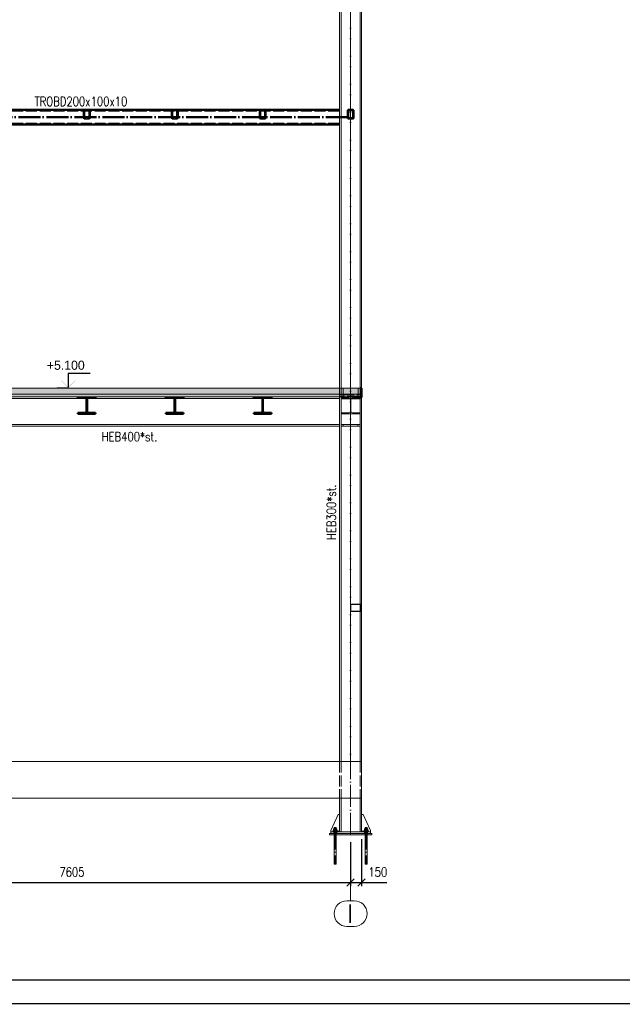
# Paper-space layout 'Layout1' of a CAD drawing. Extents: x -2 to 1380, y -36 to 422.
# Tile 22 of 54: x 806 to 970, y 0 to 269. Entities that reach past the tile are written whole.
import ezdxf
from ezdxf.enums import TextEntityAlignment as Align

# ---------------------------------------------------------------- set-up
doc = ezdxf.new("R2010")
doc.units = 0
for name, pattern in [('ACAD_ISO02W100', [15, 12, -3]), ('ACAD_ISO04W100', [30.5, 24, -3, 0.5, -3]), ('HP_01_CER_B', [8, 5, -1, 1, -1])]:
    doc.linetypes.add(name, pattern=pattern)
doc.layers.get('0').update_dxf_attribs({"linetype": 'CONTINUOUS'})
doc.layers.get('DEFPOINTS').update_dxf_attribs({"color": 132, "linetype": 'CONTINUOUS'})
doc.layers.add('AS_INS_ON', color=7, linetype='CONTINUOUS')
doc.layers.add('RAMECEK_HP', color=251, linetype='CONTINUOUS')
for name, color, linetype, lineweight in [('SS_1.ET-HALA_TaO-DODAVKA_STAVEBNI', 9, 'CONTINUOUS', 13), ('SS_1.ET-HALA_TaO-KCE_LEMOVANI', 9, 'CONTINUOUS', 13), ('SS_1.ET-HALA_TaO-PODLAHA', 9, 'CONTINUOUS', 13), ('SS_1.ET-HALA_TaO-PODLITI', 9, 'CONTINUOUS', 13), ('SS_1.ET-HALA_TaO-PRISTAVBA-PODLAH.NOSNIKY', 9, 'CONTINUOUS', 13), ('SS_1.ET-HALA_TaO-PRISTAVBA-SLOUP', 9, 'CONTINUOUS', 13), ('SS_1.ET-HALA_TaO-RASTR', 7, 'HP_01_CER_B', 13), ('SS_2.ET-HALA_TaO-PRISTAVBA-PODLAH.NOSNIKY', 172, 'CONTINUOUS', 50), ('SS_2.ET-HALA_TaO-PRISTAVBA-PODLAHA', 9, 'CONTINUOUS', 5), ('SS_2.ET-HALA_TaO-PRISTAVBA-PODLAHA_LEM', 140, 'CONTINUOUS', 50), ('SS_2.ET-HALA_TaO-PRISTAVBA-TRAPEZ.PLECH', 153, 'CONTINUOUS', 18), ('SS_2.ET-HALA_TaO-PRISTAVBA-VNITRNI_KCE', 190, 'CONTINUOUS', 50), ('SS_KOTY', 3, 'CONTINUOUS', 25), ('SS_POPIS_PROFILU', 13, 'CONTINUOUS', 25), ('SS_SRAFY', 8, 'CONTINUOUS', 18), ('SS_STAV.OK-POPIS_PROFILU', 9, 'CONTINUOUS', 13)]:
    doc.layers.add(name, color=color, linetype=linetype, lineweight=lineweight)
doc.styles.add('ROMANS', font='romans.shx', dxfattribs={"width": 0.8})
doc.styles.add('romans.shx', font='romans.shx', dxfattribs={"height": 5})
doc.dimstyles.new('A-1_(2.5)_50AS', dxfattribs={"dimtxt": 2.5, "dimasz": 2, "dimexe": 1, "dimexo": 2, "dimgap": 0, "dimtad": 0, "dimdec": 1, "dimlfac": 50, "dimrnd": 1, "dimtxsty": 'ROMANS', "dimblk1": 'OBLIQUE', "dimblk2": 'OBLIQUE', "dimsah": 1, "dimcen": 2, "dimclrd": 256, "dimclre": 256, "dimclrt": 256, "dimadec": 1, "dimazin": 2, "dimtfac": 0.714286, "dimtdec": 1, "dimtmove": 0, "dimatfit": 3, "dimldrblk": 'OPEN', "dimfxl": 1, "dimtvp": 1.142857, "dimtfill": 1, "dimtolj": 1, "dimlwd": -1, "dimlwe": -1, "dimarcsym": 0})
pattern_1 = [(45, (735.425647, 66.093935), (-0.04490128, 0.04490128), [])]
pattern_2 = [(45, (735.4256, 66.0939), (-0.898026, 0.898026), []), (45, (736.3237, 66.0939), (-0.898026, 0.898026), [1.5875, -0.3175, 0, -0.3175])]

# ---------------------------------------------------------------- blocks, each defined once
blk = doc.blocks.new('*U6')
at = {"layer": 'RAMECEK_HP', "lineweight": 35, "const_width": 0.35}
for points in [[(0, 420), (0, 0), (1188, 0), (1188, 420)], [(6.5, 413.5), (6.5, 6.5), (1181.5, 6.5), (1181.5, 413.5)]]:
    blk.add_lwpolyline(points, close=True, dxfattribs=at)
at = {"layer": 'DEFPOINTS', "style": 'ROMANS', "width": 0.8}
blk.add_attdef('TISK', text='', height=10, dxfattribs=at).set_placement((1188, -33), align=Align.RIGHT)
blk = doc.blocks.new('_Oblique')
at = {"color": 0, "linetype": 'ByBlock', "lineweight": -2}
blk.add_line((-0.5, -0.5), (0.5, 0.5), dxfattribs=at)
blk = doc.blocks.new('*D51')
at = {"layer": 'DEFPOINTS', "color": 0, "transparency": 16777216}
for p in [(744.13, 66.09), (896.23, 46.09, -277736.9), (896.23, 33.09)]:
    blk.add_point(p, dxfattribs=at)
at = {"layer": 'SS_KOTY', "transparency": 16777216}
for p, q in [((744.13, 64.09), (744.13, 32.09)), ((896.23, 44.09), (896.23, 32.09)), ((744.13, 33.09), (896.23, 33.09))]:
    blk.add_line(p, q, dxfattribs=at)
at = {"layer": 'SS_KOTY', "transparency": 16777216, "xscale": 2, "yscale": 2, "zscale": 2, "rotation": 180}
blk.add_blockref('_Oblique', (744.13, 33.09), dxfattribs=at)
at = {"layer": 'SS_KOTY', "transparency": 16777216, "xscale": 2, "yscale": 2, "zscale": 2}
blk.add_blockref('_Oblique', (896.23, 33.09), dxfattribs=at)
at = {"layer": 'SS_KOTY', "transparency": 16777216, "insert": (820.18, 35.95), "char_height": 2.5, "attachment_point": 5, "style": 'ROMANS', "bg_fill": 3, "box_fill_scale": 1.1, "bg_fill_color": 256, "bg_fill_true_color": 13158600, "bg_fill_transparency": 0}
blk.add_mtext('\\A1;7605', dxfattribs=at)
blk = doc.blocks.new('_OPEN')
at = {"color": 0, "linetype": 'ByBlock'}
for p, q in [((-1, 0.17), (0, 0)), ((0, 0), (-1, -0.17)), ((0, 0), (-1, 0))]:
    blk.add_line(p, q, dxfattribs=at)
blk = doc.blocks.new('*D53')
at = {"layer": 'DEFPOINTS', "color": 0, "transparency": 16777216}
for p in [(896.23, 46.09, -277736.9), (899.23, 46.89, -277733.9), (899.23, 33.09)]:
    blk.add_point(p, dxfattribs=at)
at = {"layer": 'SS_KOTY', "transparency": 16777216}
for p, q in [((896.23, 44.09), (896.23, 32.09)), ((899.23, 44.89), (899.23, 32.09)), ((896.23, 33.09), (899.23, 33.09)), ((899.23, 33.09), (906.08, 33.09))]:
    blk.add_line(p, q, dxfattribs=at)
at = {"layer": 'SS_KOTY', "transparency": 16777216, "xscale": 2, "yscale": 2, "zscale": 2, "rotation": 180}
blk.add_blockref('_Oblique', (896.23, 33.09), dxfattribs=at)
at = {"layer": 'SS_KOTY', "transparency": 16777216, "xscale": 2, "yscale": 2, "zscale": 2}
blk.add_blockref('_Oblique', (899.23, 33.09), dxfattribs=at)
at = {"layer": 'SS_KOTY', "transparency": 16777216, "insert": (903.65, 35.95), "char_height": 2.5, "attachment_point": 5, "style": 'ROMANS', "bg_fill": 3, "box_fill_scale": 1.1, "bg_fill_color": 256, "bg_fill_true_color": 13158600, "bg_fill_transparency": 0}
blk.add_mtext('\\A1;150', dxfattribs=at)

psp = doc.layouts.get("Layout1")

# ---------------------------------------------------------------- hatches: boundary and pattern name
at = {"layer": 'AS_INS_ON'}
psp.add_hatch(color=3, dxfattribs=at).paths.add_polyline_path([(817.3118, 170.2354), (817.1704, 170.0939), (819.1704, 168.0939), (821.1704, 170.0939), (821.029, 170.2354), (819.1704, 168.3768)])
at = {"layer": 'SS_2.ET-HALA_TaO-PRISTAVBA-PODLAHA'}
h = psp.add_hatch(dxfattribs=at)
h.set_pattern_fill('ANSI35', color=252, scale=0.2, style=0)
h.set_pattern_definition(pattern_2)
h.paths.add_polyline_path([(899.0256, 168.0939), (733.3256, 168.0939), (733.3256, 166.4739), (899.0256, 166.4739)], flags=0)
h = psp.add_hatch(dxfattribs=at)
h.set_pattern_fill('ANSI35', color=252, scale=0.2, style=0)
h.set_pattern_definition(pattern_2)
h.paths.add_polyline_path([(733.3256, 166.4739), (733.3256, 165.7154), (899.0256, 165.7154), (899.0256, 166.4739)], flags=0)
at = {"layer": 'SS_SRAFY'}
h = psp.add_hatch(dxfattribs=at)
h.set_pattern_fill('ANSI31', color=5, scale=0.02, style=0)
h.set_pattern_definition(pattern_1)
h.paths.add_polyline_path([(824.8256, 244.0939), (823.6256, 244.0939, 0.41421356), (823.4256, 243.8939), (823.4256, 241.8939, 0.41421356), (823.6256, 241.6939), (824.8256, 241.6939, 0.41421356), (825.0256, 241.8939), (825.0256, 243.8939, 0.41421356)], flags=0)
h.paths.add_polyline_path([(824.9256, 243.8939), (824.9256, 241.8939, -0.41421356), (824.8256, 241.7939), (823.6256, 241.7939, -0.41421356), (823.5256, 241.8939), (823.5256, 243.8939, -0.41421356), (823.6256, 243.9939), (824.8256, 243.9939, -0.41421356)], flags=0)
h = psp.add_hatch(dxfattribs=at)
h.set_pattern_fill('ANSI31', color=5, scale=0.02, style=0)
h.set_pattern_definition(pattern_1)
h.paths.add_polyline_path([(848.8256, 244.0939), (847.6256, 244.0939, 0.41421356), (847.4256, 243.8939), (847.4256, 241.8939, 0.41421356), (847.6256, 241.6939), (848.8256, 241.6939, 0.41421356), (849.0256, 241.8939), (849.0256, 243.8939, 0.41421356)], flags=0)
h.paths.add_polyline_path([(848.9256, 243.8939), (848.9256, 241.8939, -0.41421356), (848.8256, 241.7939), (847.6256, 241.7939, -0.41421356), (847.5256, 241.8939), (847.5256, 243.8939, -0.41421356), (847.6256, 243.9939), (848.8256, 243.9939, -0.41421356)], flags=0)
h = psp.add_hatch(dxfattribs=at)
h.set_pattern_fill('ANSI31', color=5, scale=0.02, style=0)
h.set_pattern_definition(pattern_1)
h.paths.add_polyline_path([(872.8256, 244.0939), (871.6256, 244.0939, 0.41421356), (871.4256, 243.8939), (871.4256, 241.8939, 0.41421356), (871.6256, 241.6939), (872.8256, 241.6939, 0.41421356), (873.0256, 241.8939), (873.0256, 243.8939, 0.41421356)], flags=0)
h.paths.add_polyline_path([(872.9256, 243.8939), (872.9256, 241.8939, -0.41421356), (872.8256, 241.7939), (871.6256, 241.7939, -0.41421356), (871.5256, 241.8939), (871.5256, 243.8939, -0.41421356), (871.6256, 243.9939), (872.8256, 243.9939, -0.41421356)], flags=0)
h = psp.add_hatch(dxfattribs=at)
h.set_pattern_fill('ANSI31', color=5, scale=0.02, style=0)
h.set_pattern_definition(pattern_1)
h.paths.add_polyline_path([(896.8256, 244.0939), (895.6256, 244.0939, 0.41421356), (895.4256, 243.8939), (895.4256, 241.8939, 0.41421356), (895.6256, 241.6939), (896.8256, 241.6939, 0.41421356), (897.0256, 241.8939), (897.0256, 243.8939, 0.41421356)], flags=0)
h.paths.add_polyline_path([(896.9256, 243.8939), (896.9256, 241.8939, -0.41421356), (896.8256, 241.7939), (895.6256, 241.7939, -0.41421356), (895.5256, 241.8939), (895.5256, 243.8939, -0.41421356), (895.6256, 243.9939), (896.8256, 243.9939, -0.41421356)], flags=0)
h = psp.add_hatch(dxfattribs=at)
h.set_pattern_fill('ANSI31', color=5, scale=0.02, style=0)
h.set_pattern_definition(pattern_1)
h.paths.add_polyline_path([(899.0256, 165.6939), (899.2256, 165.6939), (899.2256, 168.0939), (899.0256, 168.0939)], flags=0)
h = psp.add_hatch(dxfattribs=at)
h.set_pattern_fill('ANSI31', color=5, scale=0.02, style=0)
h.set_pattern_definition(pattern_1)
h.paths.add_polyline_path([(824.7206, 165.4539), (826.6256, 165.4539), (826.6256, 165.6939), (821.8256, 165.6939), (821.8256, 165.4539), (823.7306, 165.4539, -0.41421356), (824.1506, 165.0339), (824.1506, 161.7539, -0.41421365), (823.7306, 161.3339), (821.8256, 161.3339), (821.8256, 161.0939), (826.6256, 161.0939), (826.6256, 161.3339), (824.7206, 161.3339, -0.41421348), (824.3006, 161.7539), (824.3006, 165.0339, -0.41421356)], flags=0)
h = psp.add_hatch(dxfattribs=at)
h.set_pattern_fill('ANSI31', color=5, scale=0.02, style=0)
h.set_pattern_definition(pattern_1)
h.paths.add_polyline_path([(848.7206, 165.4539), (850.6256, 165.4539), (850.6256, 165.6939), (845.8256, 165.6939), (845.8256, 165.4539), (847.7306, 165.4539, -0.41421356), (848.1506, 165.0339), (848.1506, 161.7539, -0.41421365), (847.7306, 161.3339), (845.8256, 161.3339), (845.8256, 161.0939), (850.6256, 161.0939), (850.6256, 161.3339), (848.7206, 161.3339, -0.41421348), (848.3006, 161.7539), (848.3006, 165.0339, -0.41421356)], flags=0)
h = psp.add_hatch(dxfattribs=at)
h.set_pattern_fill('ANSI31', color=5, scale=0.02, style=0)
h.set_pattern_definition(pattern_1)
h.paths.add_polyline_path([(872.7206, 165.4539), (874.6256, 165.4539), (874.6256, 165.6939), (869.8256, 165.6939), (869.8256, 165.4539), (871.7306, 165.4539, -0.41421356), (872.1506, 165.0339), (872.1506, 161.7539, -0.41421365), (871.7306, 161.3339), (869.8256, 161.3339), (869.8256, 161.0939), (874.6256, 161.0939), (874.6256, 161.3339), (872.7206, 161.3339, -0.41421348), (872.3006, 161.7539), (872.3006, 165.0339, -0.41421356)], flags=0)
h = psp.add_hatch(dxfattribs=at)
h.set_pattern_fill('ANSI31', color=5, scale=0.02, style=0)
h.set_pattern_definition(pattern_1)
h.paths.add_polyline_path([(899.2256, 165.4939), (899.2256, 165.6939), (898.6256, 165.6939), (898.6256, 165.4939)], flags=0)

# ---------------------------------------------------------------- linework, layer by layer
at = {"layer": 'AS_INS_ON', "color": 3}
for p, q in [((825.1704, 172.0939, -277726.9), (819.1704, 172.0939, -277726.9)), ((819.1704, 172.0939, -277726.9), (819.1704, 168.3768, -277726.9)), ((819.1704, 168.0939), (816.1757, 168.0939))]:
    psp.add_line(p, q, dxfattribs=at)
at = {"layer": 'SS_1.ET-HALA_TaO-KCE_LEMOVANI', "color": 5, "linetype": 'Continuous', "ltscale": 0.25}
for p, q in [((896.2256, 108.8939), (896.2256, 107.2939)), ((896.3256, 107.2939), (896.3256, 108.8939)), ((899.0256, 109.0939), (896.4256, 109.0939)), ((896.4256, 108.9939), (899.0256, 108.9939)), ((899.1256, 108.8939), (899.1256, 107.2939)), ((899.2256, 108.8939), (899.2256, 107.2939)), ((899.0256, 107.1939), (896.4256, 107.1939)), ((896.4256, 107.0939), (899.0256, 107.0939))]:
    psp.add_line(p, q, dxfattribs=at)
for centre, start, end in [((896.4256, 108.8939), 90, 180), ((899.0256, 108.8939), 0, 90), ((896.4256, 107.2939), 180, 270), ((899.0256, 107.2939), 270, 0)]:
    psp.add_arc(centre, 0.2, start, end, dxfattribs=at)
at = {"layer": 'SS_1.ET-HALA_TaO-KCE_LEMOVANI', "color": 5, "linetype": 'Continuous', "ltscale": 0.25, "extrusion": (1.16415e-11, -4.82202e-12, -1)}
psp.add_arc((-896.4256, 108.8939, 0), 0.1, 0, 90, dxfattribs=at)
at = {"layer": 'SS_1.ET-HALA_TaO-KCE_LEMOVANI', "color": 5, "linetype": 'Continuous', "ltscale": 0.25, "extrusion": (-4.82214e-12, -1.16415e-11, -1)}
psp.add_arc((-899.0256, 108.8939, 0), 0.1, 90, 180, dxfattribs=at)
at = {"layer": 'SS_1.ET-HALA_TaO-KCE_LEMOVANI', "color": 5, "linetype": 'Continuous', "ltscale": 0.25, "extrusion": (-1.16416e-11, -4.82202e-12, -1)}
psp.add_arc((-896.4256, 107.2939, 0), 0.1, 270, 0, dxfattribs=at)
at = {"layer": 'SS_1.ET-HALA_TaO-KCE_LEMOVANI', "color": 5, "linetype": 'Continuous', "ltscale": 0.25, "extrusion": (4.82202e-12, -1.16415e-11, -1)}
psp.add_arc((-899.0256, 107.2939, 0), 0.1, 180, 270, dxfattribs=at)
at = {"layer": 'SS_1.ET-HALA_TaO-PODLAHA', "ltscale": 0.25}
psp.add_line((899.2256, 66.0939), (899.2256, 56.0939), dxfattribs=at)
at = {"layer": 'SS_1.ET-HALA_TaO-PRISTAVBA-PODLAH.NOSNIKY', "color": 9, "linetype": 'ACAD_ISO04W100', "ltscale": 0.25}
psp.add_line((752.1256, 165.6939), (896.2256, 165.6939), dxfattribs=at)
at = {"layer": 'SS_1.ET-HALA_TaO-PRISTAVBA-PODLAH.NOSNIKY', "color": 5, "linetype": 'Continuous', "ltscale": 0.25}
for p, q in [((800.3752, 165.2139), (824.0761, 165.2139)), ((824.3752, 165.2139), (848.0761, 165.2139)), ((848.3752, 165.2139), (872.0761, 165.2139)), ((872.3752, 165.2139), (893.2256, 165.2139)), ((893.2256, 165.6939), (893.2256, 165.2139)), ((893.8256, 165.6939), (893.8256, 165.4539)), ((895.7306, 165.4539), (893.8256, 165.4539)), ((896.1506, 165.0339), (896.1506, 161.7539)), ((896.3006, 161.7539), (896.3006, 165.0339)), ((898.6256, 165.4539), (896.7206, 165.4539)), ((898.6256, 165.4939), (898.6256, 165.4539)), ((895.7306, 161.3339), (893.8256, 161.3339)), ((893.8256, 161.3339), (893.8256, 161.0939)), ((898.6256, 161.3339), (896.7206, 161.3339)), ((898.6256, 161.3339), (898.6256, 161.0939)), ((893.8256, 161.0939), (898.6256, 161.0939)), ((893.2256, 158.1739), (755.1257, 158.1739)), ((755.1257, 157.6939), (893.2256, 157.6939)), ((893.2256, 158.1739), (893.2256, 157.6939))]:
    psp.add_line(p, q, dxfattribs=at)
at = {"layer": 'SS_1.ET-HALA_TaO-PRISTAVBA-PODLAH.NOSNIKY', "color": 9, "linetype": 'ACAD_ISO02W100', "ltscale": 0.25}
for p, q in [((824.0761, 165.2139), (824.3752, 165.2139)), ((848.0761, 165.2139), (848.3752, 165.2139)), ((872.0761, 165.2139), (872.3752, 165.2139)), ((896.119, 165.1939), (896.3323, 165.1939))]:
    psp.add_line(p, q, dxfattribs=at)
at = {"layer": 'SS_1.ET-HALA_TaO-PRISTAVBA-PODLAH.NOSNIKY', "color": 5, "linetype": 'Continuous', "ltscale": 0.25, "extrusion": (1.14805e-12, 2.77185e-12, -1)}
psp.add_arc((-895.7306, 165.0339, 0), 0.42, 90, 180, dxfattribs=at)
at = {"layer": 'SS_1.ET-HALA_TaO-PRISTAVBA-PODLAH.NOSNIKY', "color": 5, "linetype": 'Continuous', "ltscale": 0.25, "extrusion": (-2.77185e-12, 1.14818e-12, -1)}
psp.add_arc((-896.7206, 165.0339, 0), 0.42, 0, 90, dxfattribs=at)
at = {"layer": 'SS_1.ET-HALA_TaO-PRISTAVBA-PODLAH.NOSNIKY', "color": 5, "linetype": 'Continuous', "ltscale": 0.25, "extrusion": (1.14805e-12, -2.77173e-12, -1)}
psp.add_arc((-895.7306, 161.7539), 0.42, 180, 270, dxfattribs=at)
at = {"layer": 'SS_1.ET-HALA_TaO-PRISTAVBA-PODLAH.NOSNIKY', "color": 5, "linetype": 'Continuous', "ltscale": 0.25, "extrusion": (-2.77185e-12, -1.14805e-12, -1)}
psp.add_arc((-896.7206, 161.7539, 0), 0.42, 270, 0, dxfattribs=at)
at = {"layer": 'SS_1.ET-HALA_TaO-PRISTAVBA-SLOUP', "color": 5, "linetype": 'Continuous', "ltscale": 0.25}
for p, q in [((893.2256, 326.164), (893.2256, 168.0939)), ((893.6056, 326.126), (893.6056, 168.0939)), ((898.8456, 325.602), (898.8456, 168.0939)), ((899.2256, 325.564), (899.2256, 168.0939)), ((893.2256, 165.2139), (893.2256, 158.1739)), ((893.6256, 165.1939), (893.6256, 165.6939)), ((893.6256, 165.1939), (896.0844, 165.1939)), ((896.3669, 165.1939), (898.8256, 165.1939)), ((898.8256, 165.1939), (898.8256, 165.4939)), ((898.8456, 165.4939), (898.8456, 109.0939)), ((899.2256, 165.4939), (899.2256, 108.8939)), ((898.8256, 158.1939), (893.6256, 158.1939)), ((893.6256, 157.6939), (893.6256, 158.1939)), ((893.6256, 157.6939), (898.8256, 157.6939)), ((898.8256, 157.6939), (898.8256, 158.1939)), ((898.8456, 108.9939), (898.8456, 107.1939)), ((898.8456, 107.0939), (898.8456, 66.0939)), ((899.2256, 107.2939), (899.2256, 66.0939)), ((899.6256, 51.6939), (899.2256, 51.6939))]:
    psp.add_line(p, q, dxfattribs=at)
at = {"layer": 'SS_1.ET-HALA_TaO-PRISTAVBA-SLOUP', "color": 9, "linetype": 'ACAD_ISO02W100', "ltscale": 0.25}
for p, q in [((893.2256, 168.0939), (893.2256, 165.6939)), ((893.6056, 168.0939), (893.6056, 165.6939)), ((898.8456, 168.0939), (898.8456, 165.4939)), ((894.2256, 165.6939), (894.2256, 165.1939)), ((896.0844, 165.1939), (896.119, 165.1939)), ((896.3323, 165.1939), (896.3669, 165.1939)), ((898.2256, 165.6939), (898.2256, 165.1939)), ((898.8256, 165.4939), (898.8256, 165.6939)), ((894.2256, 158.1939), (894.2256, 157.6939)), ((898.2256, 158.1939), (898.2256, 157.6939)), ((898.8456, 109.0939), (898.8456, 108.9939)), ((898.8456, 107.1939), (898.8456, 107.0939)), ((898.8456, 66.0939), (898.8456, 56.0939))]:
    psp.add_line(p, q, dxfattribs=at)
at = {"layer": 'SS_1.ET-HALA_TaO-RASTR', "linetype": 'Continuous', "ltscale": 0.25}
for p, q in [((897.2256, 28.0949), (895.2256, 28.0949)), ((895.2256, 21.0949), (897.2256, 21.0949))]:
    psp.add_line(p, q, dxfattribs=at)
for centre, start, end in [((895.2256, 24.5949), 90, 270), ((897.2256, 24.5949), 270, 90)]:
    psp.add_arc(centre, 3.5, start, end, dxfattribs=at)
at = {"layer": 'SS_2.ET-HALA_TaO-PRISTAVBA-PODLAH.NOSNIKY', "color": 1, "linetype": 'Continuous', "ltscale": 0.25}
for p, q in [((821.8256, 165.6939), (821.8256, 165.4539)), ((823.7306, 165.4539), (821.8256, 165.4539)), ((824.1506, 165.0339), (824.1506, 161.7539)), ((824.3006, 161.7539), (824.3006, 165.0339)), ((826.6256, 165.4539), (824.7206, 165.4539)), ((826.6256, 165.4539), (826.6256, 165.6939)), ((845.8256, 165.6939), (845.8256, 165.4539)), ((847.7306, 165.4539), (845.8256, 165.4539)), ((848.1506, 165.0339), (848.1506, 161.7539)), ((848.3006, 161.7539), (848.3006, 165.0339)), ((850.6256, 165.4539), (848.7206, 165.4539)), ((850.6256, 165.4539), (850.6256, 165.6939)), ((869.8256, 165.6939), (869.8256, 165.4539)), ((871.7306, 165.4539), (869.8256, 165.4539)), ((872.1506, 165.0339), (872.1506, 161.7539)), ((872.3006, 161.7539), (872.3006, 165.0339)), ((874.6256, 165.4539), (872.7206, 165.4539)), ((874.6256, 165.4539), (874.6256, 165.6939)), ((823.7306, 161.3339), (821.8256, 161.3339)), ((821.8256, 161.3339), (821.8256, 161.0939)), ((826.6256, 161.3339), (824.7206, 161.3339)), ((826.6256, 161.0939), (826.6256, 161.3339)), ((847.7306, 161.3339), (845.8256, 161.3339)), ((845.8256, 161.3339), (845.8256, 161.0939)), ((850.6256, 161.3339), (848.7206, 161.3339)), ((850.6256, 161.0939), (850.6256, 161.3339)), ((871.7306, 161.3339), (869.8256, 161.3339)), ((869.8256, 161.3339), (869.8256, 161.0939)), ((874.6256, 161.3339), (872.7206, 161.3339)), ((874.6256, 161.0939), (874.6256, 161.3339)), ((821.8256, 161.0939), (826.6256, 161.0939)), ((845.8256, 161.0939), (850.6256, 161.0939)), ((869.8256, 161.0939), (874.6256, 161.0939))]:
    psp.add_line(p, q, dxfattribs=at)
at = {"layer": 'SS_2.ET-HALA_TaO-PRISTAVBA-PODLAH.NOSNIKY', "color": 3, "linetype": 'ACAD_ISO02W100', "ltscale": 0.25}
for p, q in [((824.3006, 164.7739), (824.1506, 164.7739)), ((824.1506, 164.6739), (824.3006, 164.6739)), ((848.3006, 164.7739), (848.1506, 164.7739)), ((848.1506, 164.6739), (848.3006, 164.6739)), ((872.3006, 164.7739), (872.1506, 164.7739)), ((872.1506, 164.6739), (872.3006, 164.6739))]:
    psp.add_line(p, q, dxfattribs=at)
at = {"layer": 'SS_2.ET-HALA_TaO-PRISTAVBA-PODLAH.NOSNIKY', "color": 1, "linetype": 'Continuous', "ltscale": 0.25, "extrusion": (1.14805e-12, 2.77185e-12, -1)}
psp.add_arc((-823.7306, 165.0339, 0), 0.42, 90, 180, dxfattribs=at)
at = {"layer": 'SS_2.ET-HALA_TaO-PRISTAVBA-PODLAH.NOSNIKY', "color": 1, "linetype": 'Continuous', "ltscale": 0.25, "extrusion": (-2.77185e-12, 1.14818e-12, -1)}
psp.add_arc((-824.7206, 165.0339, 0), 0.42, 0, 90, dxfattribs=at)
at = {"layer": 'SS_2.ET-HALA_TaO-PRISTAVBA-PODLAH.NOSNIKY', "color": 1, "linetype": 'Continuous', "ltscale": 0.25, "extrusion": (-6.12323e-17, 6.12323e-17, -1)}
for centre, start, end in [((-847.7306, 165.0339), 90, 180), ((-848.7206, 165.0339), 0, 90), ((-871.7306, 165.0339), 90, 180), ((-872.7206, 165.0339), 0, 90), ((-847.7306, 161.7539), 180, 270), ((-848.7206, 161.7539), 270, 0), ((-871.7306, 161.7539), 180, 270), ((-872.7206, 161.7539), 270, 0)]:
    psp.add_arc(centre, 0.42, start, end, dxfattribs=at)
at = {"layer": 'SS_2.ET-HALA_TaO-PRISTAVBA-PODLAH.NOSNIKY', "color": 1, "linetype": 'Continuous', "ltscale": 0.25, "extrusion": (1.14805e-12, -2.77173e-12, -1)}
psp.add_arc((-823.7306, 161.7539), 0.42, 180, 270, dxfattribs=at)
at = {"layer": 'SS_2.ET-HALA_TaO-PRISTAVBA-PODLAH.NOSNIKY', "color": 1, "linetype": 'Continuous', "ltscale": 0.25, "extrusion": (-2.77185e-12, -1.14805e-12, -1)}
psp.add_arc((-824.7206, 161.7539, 0), 0.42, 270, 360, dxfattribs=at)
at = {"layer": 'SS_2.ET-HALA_TaO-PRISTAVBA-PODLAHA', "color": 9, "linetype": 'Continuous', "ltscale": 0.25}
for p, q in [((899.0256, 168.0939), (733.3256, 168.0939)), ((899.0256, 166.4739), (733.3256, 166.4739)), ((733.3256, 165.7154), (899.0256, 165.7154))]:
    psp.add_line(p, q, dxfattribs=at)
at = {"layer": 'SS_2.ET-HALA_TaO-PRISTAVBA-PODLAHA', "color": 9, "linetype": 'ACAD_ISO02W100', "ltscale": 0.25}
for p, q in [((893.2056, 168.0939), (893.2056, 166.4739)), ((893.6257, 166.4739), (893.6257, 168.0939)), ((894.1456, 168.0939), (894.1456, 166.4739)), ((898.3056, 168.0939), (898.3056, 166.4739)), ((898.8256, 166.4739), (898.8256, 168.0939)), ((899.0256, 166.4411), (733.3256, 166.4411)), ((899.0256, 165.7397), (733.3256, 165.7397)), ((893.2056, 166.4739), (893.2056, 166.3377)), ((893.6257, 166.3377), (893.2056, 166.3377)), ((893.2056, 166.3377), (893.2056, 165.7397)), ((893.2056, 165.8656), (893.6257, 165.8656)), ((893.2056, 165.7397), (893.2056, 165.7328)), ((893.2056, 165.7328), (893.2056, 165.7154)), ((893.6257, 166.3377), (893.6257, 166.4739)), ((893.6257, 165.7397), (893.6257, 166.3377)), ((893.6257, 165.7328), (893.6257, 165.7397)), ((893.6257, 165.7154), (893.6257, 165.7328)), ((893.7407, 166.4739), (893.778, 166.4567)), ((893.778, 165.7331), (893.7407, 165.7154)), ((893.778, 166.4567), (893.7933, 166.4525)), ((893.7793, 165.7335), (893.778, 165.7331)), ((893.7874, 165.7397), (893.7793, 165.7335)), ((893.9467, 165.8792), (893.7874, 165.7397)), ((893.7933, 166.4525), (893.8012, 166.4503)), ((893.8012, 166.4503), (893.8131, 166.4411)), ((893.8131, 166.4411), (893.9467, 166.3241)), ((893.9467, 166.3241), (894.1456, 166.2722)), ((894.1456, 165.9311), (893.9467, 165.8792)), ((894.1456, 166.4739), (894.1456, 165.9311)), ((894.1456, 166.2722), (898.3056, 166.2722)), ((898.3056, 165.9311), (894.1456, 165.9311)), ((898.3056, 166.4739), (898.3056, 165.9311)), ((898.3056, 166.2722), (898.5046, 166.3241)), ((898.5046, 165.8792), (898.3056, 165.9311)), ((898.5046, 166.3241), (898.5501, 166.3639)), ((898.6639, 165.7397), (898.5046, 165.8792)), ((898.5501, 166.3639), (898.6382, 166.4411)), ((898.6382, 166.4411), (898.6501, 166.4503)), ((898.6501, 166.4503), (898.658, 166.4525)), ((898.658, 166.4525), (898.6733, 166.4567)), ((898.672, 165.7335), (898.6639, 165.7397)), ((898.6733, 165.7331), (898.672, 165.7335)), ((898.6733, 166.4567), (898.7106, 166.4739)), ((898.7106, 165.7154), (898.6733, 165.7331)), ((898.8256, 166.3377), (898.8256, 166.4739)), ((899.0256, 166.3377), (898.8256, 166.3377)), ((898.8256, 165.7397), (898.8256, 166.3377)), ((898.8256, 165.8656), (899.0256, 165.8656)), ((898.8256, 165.7328), (898.8256, 165.7397)), ((898.8256, 165.7154), (898.8256, 165.7328))]:
    psp.add_line(p, q, dxfattribs=at)
at = {"layer": 'SS_2.ET-HALA_TaO-PRISTAVBA-PODLAHA_LEM', "color": 1, "linetype": 'Continuous', "ltscale": 0.25}
for p, q in [((899.2256, 168.0939), (899.0256, 168.0939)), ((899.0256, 165.7154), (899.0256, 168.0939)), ((899.2256, 168.0939), (899.2256, 165.6939)), ((898.6256, 165.6939), (898.6256, 165.4939)), ((898.6256, 165.4939), (899.2256, 165.4939)), ((899.0256, 165.6939), (899.2256, 165.6939)), ((899.2256, 165.6939), (899.2256, 165.4939))]:
    psp.add_line(p, q, dxfattribs=at)
at = {"layer": 'SS_2.ET-HALA_TaO-PRISTAVBA-TRAPEZ.PLECH', "color": 5, "linetype": 'Continuous', "ltscale": 0.25}
for p, q in [((737.9256, 165.6939), (899.0256, 165.6939)), ((899.0256, 165.6939), (899.0256, 165.7154))]:
    psp.add_line(p, q, dxfattribs=at)
at = {"layer": 'SS_2.ET-HALA_TaO-PRISTAVBA-VNITRNI_KCE', "color": 7, "linetype": 'ACAD_ISO04W100', "ltscale": 0.25}
psp.add_line((752.2256, 242.0939), (896.2256, 242.0939), dxfattribs=at)
at = {"layer": 'SS_2.ET-HALA_TaO-PRISTAVBA-VNITRNI_KCE', "color": 3, "linetype": 'ACAD_ISO02W100', "ltscale": 0.25}
for p, q in [((755.1257, 243.8939), (893.2256, 243.8939)), ((755.1257, 240.2939), (893.2256, 240.2939))]:
    psp.add_line(p, q, dxfattribs=at)
at = {"layer": 'SS_2.ET-HALA_TaO-PRISTAVBA-VNITRNI_KCE', "color": 1, "linetype": 'Continuous', "ltscale": 0.25}
for p, q in [((800.8256, 244.0939), (823.6256, 244.0939)), ((823.4256, 243.8939), (823.4256, 241.8939)), ((823.5256, 241.8939), (823.5256, 243.8939)), ((823.6256, 244.0939), (824.8256, 244.0939)), ((823.6256, 243.9939), (824.8256, 243.9939)), ((824.8256, 244.0939), (847.6256, 244.0939)), ((824.9256, 243.8939), (824.9256, 241.8939)), ((825.0256, 241.8939), (825.0256, 243.8939)), ((847.4256, 243.8939), (847.4256, 241.8939)), ((847.5256, 241.8939), (847.5256, 243.8939)), ((847.6256, 244.0939), (848.8256, 244.0939)), ((847.6256, 243.9939), (848.8256, 243.9939)), ((848.8256, 244.0939), (871.6256, 244.0939)), ((848.9256, 243.8939), (848.9256, 241.8939)), ((849.0256, 241.8939), (849.0256, 243.8939)), ((871.4256, 243.8939), (871.4256, 241.8939)), ((871.5256, 241.8939), (871.5256, 243.8939)), ((871.6256, 244.0939), (872.8256, 244.0939)), ((871.6256, 243.9939), (872.8256, 243.9939)), ((872.8256, 244.0939), (893.2256, 244.0939)), ((872.9256, 243.8939), (872.9256, 241.8939)), ((873.0256, 241.8939), (873.0256, 243.8939)), ((895.4256, 243.8939), (895.4256, 241.8939)), ((895.5256, 241.8939), (895.5256, 243.8939)), ((895.6256, 244.0939), (896.8256, 244.0939)), ((895.6256, 243.9939), (896.8256, 243.9939)), ((896.9256, 243.8939), (896.9256, 241.8939)), ((897.0256, 241.8939), (897.0256, 243.8939)), ((755.1257, 240.0939), (893.2256, 240.0939)), ((824.8256, 241.7939), (823.6256, 241.7939)), ((823.6256, 241.6939), (824.8256, 241.6939)), ((848.8256, 241.7939), (847.6256, 241.7939)), ((847.6256, 241.6939), (848.8256, 241.6939)), ((872.8256, 241.7939), (871.6256, 241.7939)), ((871.6256, 241.6939), (872.8256, 241.6939)), ((896.8256, 241.7939), (895.6256, 241.7939)), ((895.6256, 241.6939), (896.8256, 241.6939))]:
    psp.add_line(p, q, dxfattribs=at)
for centre, start, end in [((823.6256, 243.8939), 90, 180), ((824.8256, 243.8939), 0, 90), ((847.6256, 243.8939), 90, 180), ((848.8256, 243.8939), 0, 90), ((871.6256, 243.8939), 90, 180), ((872.8256, 243.8939), 0, 90), ((895.6256, 243.8939), 90, 180), ((896.8256, 243.8939), 0, 90), ((823.6256, 241.8939), 180, 270), ((824.8256, 241.8939), 270, 0), ((847.6256, 241.8939), 180, 270), ((848.8256, 241.8939), 270, 0), ((871.6256, 241.8939), 180, 270), ((872.8256, 241.8939), 270, 0), ((895.6256, 241.8939), 180, 270), ((896.8256, 241.8939), 270, 360)]:
    psp.add_arc(centre, 0.2, start, end, dxfattribs=at)
at = {"layer": 'SS_2.ET-HALA_TaO-PRISTAVBA-VNITRNI_KCE', "color": 1, "linetype": 'Continuous', "ltscale": 0.25, "extrusion": (-4.65662e-11, 1.92884e-11, -1)}
for centre in [(-823.6256, 243.8939, 0), (-895.6256, 243.8939, 0)]:
    psp.add_arc(centre, 0.1, 0, 90, dxfattribs=at)
at = {"layer": 'SS_2.ET-HALA_TaO-PRISTAVBA-VNITRNI_KCE', "color": 1, "linetype": 'Continuous', "ltscale": 0.25, "extrusion": (1.92883e-11, 4.65662e-11, -1)}
for centre in [(-824.8256, 243.8939, 0), (-896.8256, 243.8939, 0)]:
    psp.add_arc(centre, 0.1, 90, 180, dxfattribs=at)
at = {"layer": 'SS_2.ET-HALA_TaO-PRISTAVBA-VNITRNI_KCE', "color": 1, "linetype": 'Continuous', "ltscale": 0.25, "extrusion": (-3.49247e-11, 1.44663e-11, -1)}
for centre in [(-847.6256, 243.8939, 0), (-871.6256, 243.8939, 0)]:
    psp.add_arc(centre, 0.1, 0, 90, dxfattribs=at)
at = {"layer": 'SS_2.ET-HALA_TaO-PRISTAVBA-VNITRNI_KCE', "color": 1, "linetype": 'Continuous', "ltscale": 0.25, "extrusion": (1.44662e-11, 3.49247e-11, -1)}
for centre in [(-848.8256, 243.8939, 0), (-872.8256, 243.8939, 0)]:
    psp.add_arc(centre, 0.1, 90, 180, dxfattribs=at)
at = {"layer": 'SS_2.ET-HALA_TaO-PRISTAVBA-VNITRNI_KCE', "color": 1, "linetype": 'Continuous', "ltscale": 0.25, "extrusion": (-6.12323e-17, 6.12323e-17, -1)}
for centre, start, end in [((-823.6256, 241.8939), 270, 0), ((-824.8256, 241.8939), 180, 270)]:
    psp.add_arc(centre, 0.1, start, end, dxfattribs=at)
at = {"layer": 'SS_2.ET-HALA_TaO-PRISTAVBA-VNITRNI_KCE', "color": 1, "linetype": 'Continuous', "ltscale": 0.25, "extrusion": (1.16415e-11, 4.82214e-12, -1)}
for centre in [(-847.6256, 241.8939, 0), (-871.6256, 241.8939, 0)]:
    psp.add_arc(centre, 0.1, 270, 0, dxfattribs=at)
at = {"layer": 'SS_2.ET-HALA_TaO-PRISTAVBA-VNITRNI_KCE', "color": 1, "linetype": 'Continuous', "ltscale": 0.25, "extrusion": (-4.82214e-12, 1.16416e-11, -1)}
for centre in [(-848.8256, 241.8939, 0), (-872.8256, 241.8939, 0)]:
    psp.add_arc(centre, 0.1, 180, 270, dxfattribs=at)
at = {"layer": 'SS_2.ET-HALA_TaO-PRISTAVBA-VNITRNI_KCE', "color": 1, "linetype": 'Continuous', "ltscale": 0.25, "extrusion": (-1.16416e-11, -4.82202e-12, -1)}
psp.add_arc((-895.6256, 241.8939, 0), 0.1, 270, 360, dxfattribs=at)
at = {"layer": 'SS_2.ET-HALA_TaO-PRISTAVBA-VNITRNI_KCE', "color": 1, "linetype": 'Continuous', "ltscale": 0.25, "extrusion": (4.82202e-12, -1.16415e-11, -1)}
psp.add_arc((-896.8256, 241.8939, 0), 0.1, 180, 270, dxfattribs=at)

# ---------------------------------------------------------------- block references
at = {"layer": 'RAMECEK_HP'}
psp.add_blockref('*U6', (0, 0), dxfattribs=at)

# ---------------------------------------------------------------- texts
at = {"layer": 'AS_INS_ON', "color": 3}
psp.add_text('+5.100', height=2.5, dxfattribs=at).set_placement((813.3368, 173.0939))
at = {"layer": 'SS_1.ET-HALA_TaO-RASTR', "color": 7, "style": 'romans.shx'}
psp.add_text('I', height=5, dxfattribs=at).set_placement((895.2828, 22.0949))
at = {"layer": 'SS_POPIS_PROFILU', "color": 13, "style": 'romans.shx', "width": 0.8}
psp.add_text('TROBD200x100x10', height=2.5, dxfattribs=at).set_placement((810.0074, 245.1149))
at = {"layer": 'SS_STAV.OK-POPIS_PROFILU', "color": 9, "style": 'romans.shx', "width": 0.8}
psp.add_text('HEB400*st.', height=2.5, dxfattribs=at).set_placement((828.2914, 153.5816))
psp.add_text('HEB300*st.', height=2.5, rotation=90, dxfattribs=at).set_placement((892.2256, 126.6059))

# ---------------------------------------------------------------- next in the draw order: dimensions: what is measured, and where the dimension line sits
at = {"layer": 'SS_KOTY'}
dim = psp.add_linear_dim(base=(896.2256, 33.0939), p1=(744.1256, 66.0939), p2=(896.2256, 46.0939, -277736.9), dimstyle='A-1_(2.5)_50AS', override={"dimtmove": 1}, dxfattribs=at)
dim.commit()
dim.dimension.update_dxf_attribs({"geometry": '*D51', "text_midpoint": (820.1756, 35.9511)})

# ---------------------------------------------------------------- next in the draw order: linework, layer by layer
at = {"layer": 'SS_1.ET-HALA_TaO-DODAVKA_STAVEBNI', "color": 9, "linetype": 'ACAD_ISO04W100', "ltscale": 0.25}
for p, q in [((891.5256, 47.3939), (892.5256, 47.3939)), ((891.7556, 46.2939), (892.2956, 46.2939)), ((892.0256, 48.0939), (892.0256, 38.0939))]:
    psp.add_line(p, q, dxfattribs=at)
at = {"layer": 'SS_1.ET-HALA_TaO-DODAVKA_STAVEBNI', "color": 9, "linetype": 'Continuous', "ltscale": 0.25}
for p, q in [((891.5256, 47.2739), (891.5353, 47.2739)), ((891.5256, 47.2739), (891.5256, 47.1939)), ((891.5353, 47.2739), (891.5637, 47.2739)), ((891.5637, 47.2739), (891.6099, 47.2739)), ((891.7996, 47.7499), (891.5736, 47.7499)), ((891.5736, 47.7499), (891.5736, 47.2739)), ((891.6099, 47.2739), (891.6721, 47.2739)), ((891.6721, 47.2739), (891.7479, 47.2739)), ((891.7479, 47.2739), (891.8343, 47.2739)), ((891.7762, 48.0939), (891.7556, 48.0939)), ((891.7556, 48.0939), (891.7556, 47.7499)), ((891.7556, 46.0939), (891.7556, 38.0939)), ((891.8347, 48.0939), (891.7762, 48.0939)), ((892.2516, 47.7499), (891.7996, 47.7499)), ((891.7996, 47.2739), (891.7996, 47.7499)), ((891.8343, 47.2739), (891.9281, 47.2739)), ((891.9223, 48.0939), (891.8347, 48.0939)), ((892.0256, 48.0939), (891.9223, 48.0939)), ((891.9281, 47.2739), (892.0256, 47.2739)), ((892.129, 48.0939), (892.0256, 48.0939)), ((892.0256, 47.2739), (892.1232, 47.2739)), ((892.1232, 47.2739), (892.217, 47.2739)), ((892.2166, 48.0939), (892.129, 48.0939)), ((892.2751, 48.0939), (892.2166, 48.0939)), ((892.217, 47.2739), (892.3034, 47.2739)), ((892.4776, 47.7499), (892.2516, 47.7499)), ((892.2516, 47.7499), (892.2516, 47.2739)), ((892.2956, 48.0939), (892.2751, 48.0939)), ((892.2956, 47.7499), (892.2956, 48.0939)), ((892.2956, 38.0939), (892.2956, 46.0939)), ((892.3034, 47.2739), (892.3792, 47.2739)), ((892.3792, 47.2739), (892.4414, 47.2739)), ((892.4414, 47.2739), (892.4876, 47.2739)), ((892.4776, 47.2739), (892.4776, 47.7499)), ((892.4876, 47.2739), (892.516, 47.2739)), ((892.516, 47.2739), (892.5256, 47.2739)), ((892.5256, 47.1939), (892.5256, 47.2739)), ((891.7556, 38.0939), (891.7608, 38.0939)), ((891.7608, 38.0939), (891.7762, 38.0939)), ((891.7762, 38.0939), (891.8011, 38.0939)), ((891.8011, 38.0939), (891.8347, 38.0939)), ((891.8347, 38.0939), (891.8756, 38.0939)), ((891.8756, 38.0939), (891.9223, 38.0939)), ((891.9223, 38.0939), (891.973, 38.0939)), ((891.973, 38.0939), (892.0256, 38.0939)), ((892.0256, 38.0939), (892.0783, 38.0939)), ((892.0783, 38.0939), (892.129, 38.0939)), ((892.129, 38.0939), (892.1757, 38.0939)), ((892.1757, 38.0939), (892.2166, 38.0939)), ((892.2166, 38.0939), (892.2501, 38.0939)), ((892.2501, 38.0939), (892.2751, 38.0939)), ((892.2751, 38.0939), (892.2905, 38.0939)), ((892.2905, 38.0939), (892.2956, 38.0939))]:
    psp.add_line(p, q, dxfattribs=at)
at = {"layer": 'SS_1.ET-HALA_TaO-DODAVKA_STAVEBNI', "color": 9, "linetype": 'ACAD_ISO02W100', "ltscale": 0.25}
for p, q in [((891.7556, 47.1939), (891.7556, 46.4939)), ((891.7556, 46.4939), (891.7556, 46.0939)), ((892.2956, 46.4939), (892.2956, 47.1939)), ((892.2956, 46.0939), (892.2956, 46.4939))]:
    psp.add_line(p, q, dxfattribs=at)
at = {"layer": 'SS_1.ET-HALA_TaO-PODLAHA', "ltscale": 0.25}
for p, q in [((899.2256, 66.0939), (755.1256, 66.0939)), ((755.1256, 56.0939), (899.2256, 56.0939))]:
    psp.add_line(p, q, dxfattribs=at)
at = {"layer": 'SS_1.ET-HALA_TaO-PODLITI', "ltscale": 0.25}
psp.add_line((890.4256, 46.4939), (890.4256, 46.0939), dxfattribs=at)
at = {"layer": 'SS_1.ET-HALA_TaO-PRISTAVBA-SLOUP', "color": 5, "linetype": 'Continuous', "ltscale": 0.25}
for p, q in [((893.6056, 165.6939), (893.6056, 66.0939)), ((893.2256, 157.6939), (893.2256, 66.0939)), ((893.2256, 56.0939), (893.2256, 46.894)), ((893.6056, 56.0939), (893.6056, 46.894)), ((892.8256, 51.6939), (890.8256, 47.2939)), ((893.2256, 51.6939), (892.8256, 51.6939)), ((890.8256, 47.2939), (890.8256, 46.8939)), ((890.8256, 46.8939), (890.8256, 46.4939)), ((892.7256, 47.1939), (891.3256, 47.1939)), ((891.3256, 47.1939), (891.3256, 46.8939)), ((892.7256, 46.8939), (892.7256, 47.1939)), ((892.8256, 46.8939), (893.2256, 47.2939))]:
    psp.add_line(p, q, dxfattribs=at)
at = {"layer": 'SS_1.ET-HALA_TaO-PRISTAVBA-SLOUP', "color": 9, "linetype": 'ACAD_ISO02W100', "ltscale": 0.25}
for p, q in [((893.2256, 66.0939), (893.2256, 56.0939)), ((893.6056, 66.0939), (893.6056, 56.0939))]:
    psp.add_line(p, q, dxfattribs=at)
at = {"layer": 'SS_1.ET-HALA_TaO-PRISTAVBA-SLOUP', "color": 3, "linetype": 'ACAD_ISO02W100', "ltscale": 0.25}
for p, q in [((891.6256, 46.8939), (891.6256, 46.4939)), ((891.7256, 47.1939), (891.7256, 46.8939)), ((892.3257, 46.8939), (892.3257, 47.1939)), ((892.4257, 46.4939), (892.4257, 46.8939))]:
    psp.add_line(p, q, dxfattribs=at)
at = {"layer": 'SS_1.ET-HALA_TaO-RASTR', "linetype": 'ACAD_ISO04W100', "ltscale": 0.25}
psp.add_line((896.2256, 66.0939), (896.2256, 362.3861), dxfattribs=at)

# ---------------------------------------------------------------- next in the draw order: dimensions: what is measured, and where the dimension line sits
at = {"layer": 'SS_KOTY'}
dim = psp.add_linear_dim(base=(899.2256, 33.0939), p1=(896.2256, 46.0939, -277736.9), p2=(899.2256, 46.894, -277733.9), dimstyle='A-1_(2.5)_50AS', override={"dimtmove": 0}, dxfattribs=at)
dim.commit()
dim.dimension.update_dxf_attribs({"geometry": '*D53', "text_midpoint": (903.6542, 35.9511)})

# ---------------------------------------------------------------- next in the draw order: linework, layer by layer
at = {"layer": 'SS_1.ET-HALA_TaO-DODAVKA_STAVEBNI', "color": 9, "linetype": 'ACAD_ISO04W100', "ltscale": 0.25}
for p, q in [((899.9256, 47.3939), (900.9256, 47.3939)), ((900.1556, 46.2939), (900.6956, 46.2939)), ((900.4256, 48.0939), (900.4256, 38.0939))]:
    psp.add_line(p, q, dxfattribs=at)
at = {"layer": 'SS_1.ET-HALA_TaO-DODAVKA_STAVEBNI', "color": 9, "linetype": 'Continuous', "ltscale": 0.25}
for p, q in [((899.9256, 47.2739), (899.9353, 47.2739)), ((899.9256, 47.2739), (899.9256, 47.1939)), ((899.9353, 47.2739), (899.9637, 47.2739)), ((899.9637, 47.2739), (900.0099, 47.2739)), ((900.1996, 47.7499), (899.9736, 47.7499)), ((899.9736, 47.7499), (899.9736, 47.2739)), ((900.0099, 47.2739), (900.0721, 47.2739)), ((900.0721, 47.2739), (900.1479, 47.2739)), ((900.1479, 47.2739), (900.2343, 47.2739)), ((900.1762, 48.0939), (900.1556, 48.0939)), ((900.1556, 48.0939), (900.1556, 47.7499)), ((900.1556, 46.0939), (900.1556, 38.0939)), ((900.2347, 48.0939), (900.1762, 48.0939)), ((900.6516, 47.7499), (900.1996, 47.7499)), ((900.1996, 47.2739), (900.1996, 47.7499)), ((900.2343, 47.2739), (900.3281, 47.2739)), ((900.3223, 48.0939), (900.2347, 48.0939)), ((900.4256, 48.0939), (900.3223, 48.0939)), ((900.3281, 47.2739), (900.4256, 47.2739)), ((900.529, 48.0939), (900.4256, 48.0939)), ((900.4256, 47.2739), (900.5232, 47.2739)), ((900.5232, 47.2739), (900.617, 47.2739)), ((900.6166, 48.0939), (900.529, 48.0939)), ((900.6751, 48.0939), (900.6166, 48.0939)), ((900.617, 47.2739), (900.7034, 47.2739)), ((900.8776, 47.7499), (900.6516, 47.7499)), ((900.6516, 47.7499), (900.6516, 47.2739)), ((900.6956, 48.0939), (900.6751, 48.0939)), ((900.6956, 47.7499), (900.6956, 48.0939)), ((900.6956, 38.0939), (900.6956, 46.0939)), ((900.7034, 47.2739), (900.7792, 47.2739)), ((900.7792, 47.2739), (900.8414, 47.2739)), ((900.8414, 47.2739), (900.8876, 47.2739)), ((900.8776, 47.2739), (900.8776, 47.7499)), ((900.8876, 47.2739), (900.916, 47.2739)), ((900.916, 47.2739), (900.9256, 47.2739)), ((900.9256, 47.1939), (900.9256, 47.2739)), ((900.1556, 38.0939), (900.1608, 38.0939)), ((900.1608, 38.0939), (900.1762, 38.0939)), ((900.1762, 38.0939), (900.2011, 38.0939)), ((900.2011, 38.0939), (900.2347, 38.0939)), ((900.2347, 38.0939), (900.2756, 38.0939)), ((900.2756, 38.0939), (900.3223, 38.0939)), ((900.3223, 38.0939), (900.373, 38.0939)), ((900.373, 38.0939), (900.4256, 38.0939)), ((900.4256, 38.0939), (900.4783, 38.0939)), ((900.4783, 38.0939), (900.529, 38.0939)), ((900.529, 38.0939), (900.5757, 38.0939)), ((900.5757, 38.0939), (900.6166, 38.0939)), ((900.6166, 38.0939), (900.6501, 38.0939)), ((900.6501, 38.0939), (900.6751, 38.0939)), ((900.6751, 38.0939), (900.6905, 38.0939)), ((900.6905, 38.0939), (900.6956, 38.0939))]:
    psp.add_line(p, q, dxfattribs=at)
at = {"layer": 'SS_1.ET-HALA_TaO-DODAVKA_STAVEBNI', "color": 9, "linetype": 'ACAD_ISO02W100', "ltscale": 0.25}
for p, q in [((900.1556, 47.1939), (900.1556, 46.4939)), ((900.1556, 46.4939), (900.1556, 46.0939)), ((900.6956, 46.4939), (900.6956, 47.1939)), ((900.6956, 46.0939), (900.6956, 46.4939))]:
    psp.add_line(p, q, dxfattribs=at)
at = {"layer": 'SS_1.ET-HALA_TaO-PODLITI', "ltscale": 0.25}
for p, q in [((902.0256, 46.4939), (890.4256, 46.4939)), ((890.4256, 46.0939), (902.0256, 46.0939)), ((902.0256, 46.0939), (902.0256, 46.4939))]:
    psp.add_line(p, q, dxfattribs=at)
at = {"layer": 'SS_1.ET-HALA_TaO-PRISTAVBA-SLOUP', "color": 9, "linetype": 'ACAD_ISO04W100', "ltscale": 0.25}
psp.add_line((896.2256, 46.0939), (896.2256, 331.8939), dxfattribs=at)
at = {"layer": 'SS_1.ET-HALA_TaO-PRISTAVBA-SLOUP', "color": 5, "linetype": 'Continuous', "ltscale": 0.25}
for p, q in [((898.8456, 56.0939), (898.8456, 46.894)), ((899.2256, 56.0939), (899.2256, 46.894)), ((901.6256, 47.2939), (899.6256, 51.6939)), ((901.6256, 46.8939), (890.8256, 46.8939)), ((899.2256, 47.2939), (899.6256, 46.8939)), ((901.1256, 47.1939), (899.7256, 47.1939)), ((899.7256, 47.1939), (899.7256, 46.8939)), ((901.1256, 46.8939), (901.1256, 47.1939)), ((901.6256, 46.8939), (901.6256, 47.2939)), ((901.6256, 46.4939), (901.6256, 46.8939))]:
    psp.add_line(p, q, dxfattribs=at)
at = {"layer": 'SS_1.ET-HALA_TaO-PRISTAVBA-SLOUP', "color": 3, "linetype": 'ACAD_ISO02W100', "ltscale": 0.25}
for p, q in [((900.0256, 46.8939), (900.0256, 46.4939)), ((900.1256, 47.1939), (900.1256, 46.8939)), ((900.7257, 46.8939), (900.7257, 47.1939)), ((900.8257, 46.4939), (900.8257, 46.8939))]:
    psp.add_line(p, q, dxfattribs=at)
at = {"layer": 'SS_1.ET-HALA_TaO-RASTR', "linetype": 'ACAD_ISO04W100', "ltscale": 0.25}
for p, q in [((896.2256, 38.0939), (896.2256, 33.0939)), ((896.2256, 33.0939), (896.2256, 33.0949)), ((896.2256, 33.0949), (896.2256, 28.0949))]:
    psp.add_line(p, q, dxfattribs=at)

doc.saveas('drawing.dxf')
